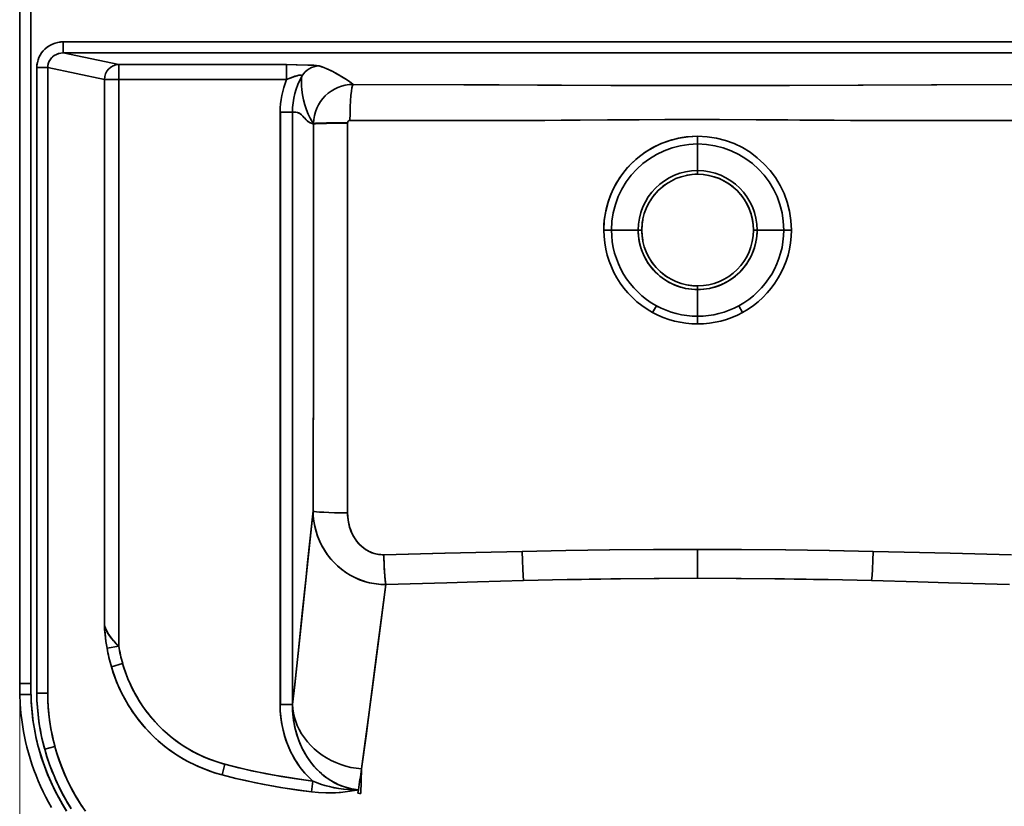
# Model space of a CAD drawing. Extents: x 321 to 1825, y 15 to 1839.
# Tile 2 of 7: x 321 to 718, y 212 to 529. Entities that reach past the tile are written whole.
import ezdxf

# ---------------------------------------------------------------- set-up
doc = ezdxf.new("R2010")
doc.units = 0

msp = doc.modelspace()

# ---------------------------------------------------------------- linework, layer by layer
at = {"color": 7, "lineweight": 35, "ltscale": 0.112346}
for p, q in [((338.14, 520.49), (338.14, 516)), ((338.14, 516), (338.14, 520.49))]:
    msp.add_line(p, q, dxfattribs=at)
at = {"color": 7, "lineweight": 35}
for p, q in [((594.5, 520.49), (338.14, 520.49)), ((594.5, 520.49), (338.14, 520.49)), ((594.5, 520.49), (850.86, 520.49)), ((850.86, 520.49), (594.5, 520.49)), ((338.14, 516), (360.55, 511.28)), ((360.55, 511.28), (338.14, 516)), ((338.14, 516), (594.5, 516)), ((338.14, 516), (594.5, 516)), ((594.5, 516), (850.86, 516)), ((850.86, 516), (594.5, 516)), ((327.46, 510.11), (327.46, 257.29)), ((327.46, 510.11), (327.46, 257.29)), ((354.73, 505.29), (331.83, 510.11)), ((331.83, 257.29), (331.83, 510.11)), ((331.83, 510.11), (354.73, 505.29)), ((331.83, 510.11), (331.83, 257.29)), ((360.55, 511.28), (428.39, 511.28)), ((428.39, 511.28), (360.55, 511.28)), ((354.73, 285.12), (354.73, 505.29)), ((354.73, 285.12), (354.73, 505.29)), ((360.55, 276.27), (360.55, 505.29)), ((360.55, 505.29), (428.39, 505.29)), ((360.55, 505.29), (360.55, 276.27)), ((428.39, 505.29), (360.55, 505.29)), ((430.77, 252.71), (430.77, 492.07))]:
    msp.add_line(p, q, dxfattribs=at)
at = {"color": 7, "lineweight": 35, "ltscale": 0.109171}
for p, q in [((327.46, 510.11), (331.83, 510.11)), ((327.46, 510.11), (331.83, 510.11)), ((327.46, 257.29), (331.83, 257.29)), ((331.83, 257.29), (327.46, 257.29))]:
    msp.add_line(p, q, dxfattribs=at)
at = {"color": 7, "lineweight": 35, "ltscale": 0.149795}
for p, q in [((360.55, 505.29), (360.55, 511.28)), ((360.55, 505.29), (360.55, 511.28)), ((428.39, 511.28), (428.39, 505.29)), ((428.39, 505.29), (428.39, 511.28))]:
    msp.add_line(p, q, dxfattribs=at)
at = {"color": 7, "lineweight": 35, "ltscale": 0.145561}
msp.add_line((354.73, 505.29), (360.55, 505.29), dxfattribs=at)
msp.add_line((354.73, 505.29), (360.55, 505.29), dxfattribs=at)
at = {"color": 7, "lineweight": 35, "ltscale": 0.124731}
msp.add_line((430.77, 492.07), (425.78, 492.07), dxfattribs=at)
msp.add_line((430.77, 492.07), (425.78, 492.07), dxfattribs=at)
at = {"color": 7, "lineweight": 35, "ltscale": 0.00571}
msp.add_line((439.27, 487.28), (439.27, 487.5), dxfattribs=at)
msp.add_line((439.27, 487.28), (439.27, 487.5), dxfattribs=at)
at = {"color": 7, "lineweight": 35, "ltscale": 0.002881}
msp.add_line((452.99, 487.64), (452.99, 487.75), dxfattribs=at)
msp.add_line((452.99, 487.64), (452.99, 487.75), dxfattribs=at)
at = {"color": 7, "lineweight": 35, "ltscale": 0.000743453}
msp.add_line((457.67, 488.73), (457.64, 488.73), dxfattribs=at)
at = {"color": 7, "lineweight": 35, "ltscale": 0.000782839}
msp.add_line((457.68, 488.73), (457.65, 488.73), dxfattribs=at)
at = {"color": 7, "lineweight": 35, "ltscale": 0.077494}
for p, q in [((594.5, 482.35), (594.5, 479.25)), ((594.5, 482.35), (594.5, 479.25)), ((577.81, 413.88), (576.32, 411.16)), ((611.19, 413.88), (612.68, 411.16)), ((594.5, 409.62), (594.5, 406.52)), ((594.5, 409.62), (594.5, 406.52))]:
    msp.add_line(p, q, dxfattribs=at)
at = {"color": 7, "lineweight": 35, "ltscale": 0.04194}
msp.add_line((594.5, 481.32), (594.5, 479.64), dxfattribs=at)
at = {"color": 7, "lineweight": 35, "ltscale": 0.016868}
msp.add_line((594.5, 480.32), (594.5, 479.64), dxfattribs=at)
at = {"color": 7, "lineweight": 35, "ltscale": 0.001453}
msp.add_line((594.5, 479.64), (594.5, 479.58), dxfattribs=at)
msp.add_line((594.5, 479.64), (594.5, 479.58), dxfattribs=at)
at = {"color": 7, "lineweight": 35, "ltscale": 0.008418}
msp.add_line((594.5, 479.58), (594.5, 479.25), dxfattribs=at)
msp.add_line((594.5, 479.58), (594.5, 479.25), dxfattribs=at)
at = {"color": 7, "lineweight": 35, "ltscale": 0.269657}
for p, q in [((594.5, 468.46), (594.5, 479.25)), ((594.5, 468.46), (594.5, 479.25)), ((594.5, 420.41), (594.5, 409.62)), ((594.5, 420.41), (594.5, 409.62))]:
    msp.add_line(p, q, dxfattribs=at)
at = {"color": 7, "lineweight": 35, "ltscale": 0.036612}
for p, q in [((594.5, 467), (594.5, 468.46)), ((594.5, 467), (594.5, 468.46)), ((570.47, 444.43), (571.94, 444.43)), ((570.47, 444.43), (571.94, 444.43)), ((618.53, 444.43), (617.06, 444.43)), ((618.53, 444.43), (617.06, 444.43)), ((594.5, 420.41), (594.5, 421.87)), ((594.5, 420.41), (594.5, 421.87))]:
    msp.add_line(p, q, dxfattribs=at)
at = {"color": 7, "lineweight": 35, "ltscale": 0.077495}
for p, q in [((559.69, 444.43), (556.59, 444.43)), ((559.69, 444.43), (556.59, 444.43)), ((629.31, 444.43), (632.41, 444.43)), ((629.31, 444.43), (632.41, 444.43))]:
    msp.add_line(p, q, dxfattribs=at)
at = {"color": 7, "lineweight": 35, "ltscale": 0.269655}
for p, q in [((570.47, 444.43), (559.69, 444.43)), ((570.47, 444.43), (559.69, 444.43)), ((618.53, 444.43), (629.31, 444.43)), ((618.53, 444.43), (629.31, 444.43))]:
    msp.add_line(p, q, dxfattribs=at)
at = {"color": 7, "lineweight": 35, "ltscale": 0.077493}
for p, q in [((577.81, 413.88), (576.32, 411.16)), ((611.19, 413.88), (612.68, 411.16))]:
    msp.add_line(p, q, dxfattribs=at)
at = {"color": 7, "lineweight": 35, "ltscale": 0.025887}
msp.add_line((594.5, 408.91), (594.5, 407.88), dxfattribs=at)
at = {"color": 7, "lineweight": 35, "ltscale": 0.024976}
msp.add_line((594.5, 408.88), (594.5, 407.88), dxfattribs=at)
at = {"color": 7, "lineweight": 35, "ltscale": 0.0339}
msp.add_line((594.5, 406.52), (594.5, 407.88), dxfattribs=at)
msp.add_line((594.5, 406.52), (594.5, 407.88), dxfattribs=at)
at = {"color": 7, "lineweight": 35, "ltscale": 0.290655}
msp.add_line((594.5, 315.39), (594.5, 303.77), dxfattribs=at)
msp.add_line((594.5, 315.39), (594.5, 303.77), dxfattribs=at)
at = {"color": 7, "lineweight": 35, "ltscale": 0.119781}
msp.add_line((360.55, 276.27), (355.83, 275.47), dxfattribs=at)
msp.add_line((360.55, 276.27), (355.83, 275.47), dxfattribs=at)
at = {"color": 7, "lineweight": 35, "ltscale": 0.118677}
msp.add_line((362.13, 269.33), (357.57, 268.02), dxfattribs=at)
msp.add_line((362.13, 269.33), (357.57, 268.02), dxfattribs=at)
at = {"color": 7, "lineweight": 35, "ltscale": 0.1125}
for p, q in [((325.02, 261.27), (320.52, 261.25)), ((325.02, 261.27), (320.52, 261.25)), ((325.09, 256.87), (320.59, 256.74)), ((325.09, 256.87), (320.59, 256.74))]:
    msp.add_line(p, q, dxfattribs=at)
at = {"color": 8, "lineweight": 13}
msp.add_line((320.52, 259.25), (320.52, 85.69), dxfattribs=at)
at = {"color": 7, "lineweight": 35, "ltscale": 0.124744}
msp.add_line((430.77, 252.71), (425.78, 252.7), dxfattribs=at)
msp.add_line((430.77, 252.71), (425.78, 252.7), dxfattribs=at)
at = {"color": 7, "lineweight": 35, "ltscale": 0.001697}
for p, q in [((430.77, 252.71), (430.77, 252.77)), ((430.77, 252.77), (430.77, 252.71))]:
    msp.add_line(p, q, dxfattribs=at)
at = {"color": 7, "lineweight": 35, "ltscale": 0.106959}
msp.add_line((330.63, 234.7), (334.76, 235.84), dxfattribs=at)
msp.add_line((330.63, 234.7), (334.76, 235.84), dxfattribs=at)
at = {"color": 7, "lineweight": 35, "ltscale": 0.111471}
msp.add_line((403.47, 228.62), (402.33, 224.31), dxfattribs=at)
msp.add_line((403.47, 228.62), (402.33, 224.31), dxfattribs=at)
at = {"color": 7, "lineweight": 35, "ltscale": 0.248754}
msp.add_line((458.42, 216.78), (458.64, 226.73), dxfattribs=at)
at = {"color": 7, "lineweight": 35, "ltscale": 0.248747}
msp.add_line((458.42, 216.78), (458.64, 226.73), dxfattribs=at)
at = {"color": 7, "lineweight": 35, "ltscale": 0.109682}
msp.add_line((439, 221.81), (438.44, 217.46), dxfattribs=at)
msp.add_line((439, 221.81), (438.44, 217.46), dxfattribs=at)
at = {"color": 7, "lineweight": 35, "ltscale": 0.035905}
msp.add_line((457.42, 218.32), (457.21, 216.9), dxfattribs=at)
at = {"color": 7, "lineweight": 35, "ltscale": 0.035913}
msp.add_line((457.42, 218.32), (457.21, 216.9), dxfattribs=at)
at = {"color": 7, "lineweight": 35}
for points in [[(320.52, 626.22), (320.52, 383.28), (320.52, 337.94), (320.52, 307.38), (320.55, 284.21), (320.53, 268.92), (320.52, 261.25)], [(325.02, 261.27), (325.03, 267.52), (325.05, 283.11), (325.02, 298.52), (325.02, 328.05), (325.02, 412.76), (325.02, 626.22)], [(325.02, 261.27), (325.03, 267.17), (325.06, 281.52), (325.02, 298.23), (325.02, 324.28), (325.02, 414.01), (325.02, 626.22)], [(327.46, 510.11), (327.51, 511.15), (327.68, 512.19), (327.94, 513.2), (328.31, 514.18), (328.78, 515.12), (329.34, 516.01), (329.99, 516.83), (330.72, 517.59), (331.64, 518.36), (332.64, 519.02), (333.71, 519.56), (334.84, 519.99), (335.92, 520.27), (337.03, 520.44), (338.14, 520.49)], [(338.14, 520.49), (337.01, 520.43), (335.9, 520.26), (334.8, 519.97), (333.74, 519.58), (332.73, 519.07), (331.73, 518.42), (330.81, 517.67), (329.98, 516.82), (329.25, 515.88), (328.64, 514.88), (328.16, 513.81), (327.79, 512.69), (327.56, 511.54), (327.49, 510.83), (327.46, 510.11)], [(331.83, 510.11), (331.86, 510.75), (331.96, 511.37), (332.14, 511.99), (332.31, 512.43), (332.52, 512.86), (332.77, 513.27), (333.05, 513.66), (333.71, 514.36), (334.48, 514.95), (335.33, 515.41), (336.24, 515.74), (337.18, 515.94), (338.14, 516)], [(331.83, 510.11), (331.87, 510.88), (332.03, 511.64), (332.28, 512.37), (332.64, 513.05), (333.08, 513.69), (333.4, 514.05), (333.74, 514.39), (334.51, 514.97), (335.36, 515.43), (336.27, 515.75), (337.2, 515.94), (338.14, 516)], [(441.54, 510.75), (441.33, 510.8), (440.41, 510.93), (439.35, 511.01), (436.95, 511.12), (432.28, 511.25), (428.39, 511.28)], [(441.54, 510.75), (441.31, 510.81), (440.35, 510.93), (439.4, 511), (436.99, 511.12), (432.71, 511.24), (428.39, 511.28)], [(455.24, 503.32), (453.92, 504.36), (452.56, 505.27), (450.48, 506.54), (449.49, 507.11), (447.7, 508.12), (446.76, 508.61), (445, 509.47), (443.65, 510.04), (442.78, 510.36), (441.54, 510.75)], [(455.24, 503.32), (453.79, 504.45), (452.63, 505.23), (450.54, 506.5), (448.19, 507.85), (447.31, 508.32), (445.92, 509.04), (444.65, 509.63), (443.38, 510.15), (442.53, 510.45), (441.54, 510.75)], [(434.57, 506.64), (434.59, 506.73), (434.52, 506.9), (434.29, 507.02), (433.85, 507.05), (433.27, 506.98), (432.51, 506.81), (431.69, 506.54), (430.8, 506.19), (428.39, 505.29)], [(434.57, 506.64), (434.58, 506.8), (434.52, 506.9), (434.41, 506.98), (434.19, 507.03), (433.89, 507.05), (433.29, 506.99), (432.6, 506.83), (431.77, 506.57), (430.89, 506.22), (428.39, 505.29)], [(439.27, 487.5), (438.69, 488.32), (437.88, 489.68), (437.1, 491.28), (436.4, 493.07), (435.78, 495.03), (435.27, 497.04), (434.87, 499.07), (434.56, 501.14), (434.41, 502.75), (434.36, 504.01), (434.39, 505.03), (434.45, 505.81), (434.57, 506.64)], [(439.27, 487.5), (438.43, 488.73), (437.88, 489.68), (437.1, 491.28), (436.4, 493.06), (435.78, 495.03), (435.27, 497.04), (434.87, 499.07), (434.56, 501.14), (434.41, 502.75), (434.36, 503.91), (434.38, 504.84), (434.44, 505.71), (434.57, 506.64)], [(594.5, 502.85), (559.42, 502.91), (500.02, 503.13), (455.24, 503.32)], [(594.5, 502.85), (564.86, 502.89), (514.35, 503.07), (455.24, 503.32)], [(594.5, 502.85), (631.58, 502.92), (691.11, 503.14), (733.76, 503.32)], [(594.5, 502.85), (629.58, 502.91), (688.98, 503.13), (733.76, 503.32)], [(425.78, 492.07), (425.78, 448.71), (425.78, 307.91), (425.78, 257.73), (425.78, 252.7)], [(430.77, 492.07), (431.46, 492.11), (432.13, 492.08), (432.8, 491.95), (433.38, 491.73), (433.75, 491.53), (434.11, 491.28), (434.46, 490.99), (435.17, 490.26), (435.59, 489.77), (436.32, 488.93), (436.7, 488.56), (437.27, 488.12), (437.85, 487.81), (438.02, 487.75), (438.86, 487.45), (439.27, 487.28)], [(439.27, 487.28), (438.1, 487.72), (437.58, 487.94), (437.25, 488.13), (436.92, 488.37), (436.27, 488.98), (435.54, 489.82), (434.92, 490.53), (434.39, 491.05), (433.85, 491.47), (433.34, 491.75), (432.82, 491.95), (432.16, 492.08), (431.7, 492.11), (430.77, 492.07)], [(439.27, 487.28), (439.28, 479.14), (439.29, 458.15), (439.25, 394.98), (439.12, 340.28), (439.09, 330.96)], [(439.27, 487.28), (439.28, 479.63), (439.29, 464.6), (439.25, 394.15), (439.13, 343.33), (439.1, 335.19), (439.09, 330.96)], [(452.99, 487.75), (448.64, 487.76), (444.57, 487.73), (441.23, 487.65), (440.02, 487.59), (439.34, 487.52), (439.27, 487.5)], [(452.99, 487.75), (448.64, 487.76), (444.57, 487.73), (441.23, 487.65), (440.02, 487.59), (439.34, 487.52), (439.27, 487.5)], [(452.99, 487.64), (448.64, 487.61), (444.57, 487.55), (441.22, 487.44), (440.01, 487.37), (439.34, 487.3), (439.27, 487.28)], [(452.99, 487.64), (448.64, 487.61), (444.57, 487.55), (441.22, 487.44), (440.01, 487.37), (439.34, 487.3), (439.27, 487.28)], [(453.04, 330.16), (453.04, 338.87), (453.01, 376.1), (452.97, 470.65), (452.98, 479.92), (452.99, 487.64)], [(452.99, 487.64), (452.98, 479.45), (452.97, 457.62), (453, 382.63), (453.04, 339.37), (453.04, 330.16)], [(594.5, 489.18), (586.89, 489.16), (570.9, 489.05), (558.11, 488.94), (539.34, 488.81), (510.92, 488.71), (494.75, 488.7), (453.99, 488.74)], [(453.99, 488.74), (486.05, 488.7), (509.09, 488.71), (532.71, 488.78), (561.48, 488.97), (581.22, 489.13), (594.5, 489.18)], [(594.5, 489.18), (602.11, 489.16), (618.1, 489.05), (630.89, 488.94), (649.66, 488.81), (678.08, 488.71), (694.25, 488.7), (735.01, 488.74)], [(735.01, 488.74), (702.95, 488.7), (679.89, 488.71), (656.27, 488.78), (635.76, 488.9), (619.74, 489.04), (603.28, 489.16), (594.5, 489.18)], [(594.5, 482.35), (592.29, 482.28), (589.89, 482.06), (588.14, 481.81), (586.71, 481.54), (585.34, 481.22), (584.01, 480.87), (581.74, 480.14), (580.61, 479.71), (579.47, 479.24), (577.35, 478.25), (575.44, 477.2), (574.01, 476.33), (572.62, 475.39), (571.04, 474.22), (569.48, 472.91), (567.92, 471.47), (566.22, 469.69), (565.25, 468.55), (563.86, 466.76), (562.74, 465.14), (561.72, 463.48), (560.78, 461.76), (559.93, 459.99), (559.15, 458.13), (558.47, 456.24), (557.9, 454.31), (557.53, 452.85), (557.23, 451.38), (556.98, 449.89), (556.79, 448.39), (556.64, 446.41), (556.59, 444.43)], [(439.09, 330.96), (436.64, 308.11), (434.12, 283.54), (433.1, 273.35), (431.76, 261.03), (430.77, 252.77)], [(439.09, 330.96), (436.87, 310.2), (436.23, 304.29), (434.72, 289.68), (434.19, 284.26), (433.12, 273.57), (431.72, 260.76), (430.77, 252.77)], [(439.09, 330.96), (439.18, 328.91), (439.41, 326.87), (439.78, 324.83), (440.28, 322.8), (440.93, 320.8), (441.71, 318.84), (442.64, 316.93), (443.66, 315.14), (444.81, 313.42), (446.08, 311.77), (447.47, 310.21), (448.98, 308.74), (450.59, 307.38), (452.3, 306.14), (454.1, 305.02), (455.97, 304.04), (457.91, 303.19), (459.91, 302.49), (461.82, 301.97), (463.76, 301.59), (465.7, 301.33), (467.66, 301.21), (468.45, 301.2)], [(439.09, 330.96), (439.18, 328.87), (439.42, 326.78), (439.81, 324.69), (440.34, 322.62), (441.01, 320.57), (441.84, 318.56), (442.75, 316.72), (443.79, 314.93), (444.96, 313.2), (446.26, 311.55), (447.68, 309.98), (449.22, 308.52), (450.67, 307.31), (452.2, 306.2), (453.8, 305.19), (455.46, 304.29), (457.18, 303.49), (458.95, 302.81), (460.75, 302.25), (462.66, 301.79), (464.59, 301.46), (466.52, 301.27), (468.45, 301.2)], [(467.64, 313.3), (466.94, 313.3), (466.23, 313.34), (465.52, 313.42), (464.8, 313.55), (463.84, 313.78), (462.89, 314.1), (461.96, 314.49), (461.09, 314.94), (460.24, 315.45), (459.43, 316.03), (458.49, 316.82), (457.61, 317.7), (456.81, 318.64), (456.06, 319.69), (455.39, 320.79), (454.81, 321.93), (454.28, 323.19), (453.86, 324.46), (453.52, 325.74), (453.25, 327.23), (453.09, 328.7), (453.04, 330.16)], [(453.04, 330.16), (453.06, 329.24), (453.13, 328.32), (453.23, 327.42), (453.37, 326.52), (453.63, 325.31), (453.96, 324.11), (454.38, 322.93), (454.93, 321.67), (455.57, 320.46), (456.32, 319.3), (457.16, 318.21), (458.02, 317.27), (458.96, 316.41), (459.97, 315.64), (461.19, 314.88), (462.47, 314.26), (463.8, 313.8), (465.16, 313.48), (466.53, 313.32), (467.64, 313.3)], [(523.59, 314.63), (504.89, 314.22), (492.41, 313.92), (467.64, 313.3)], [(467.64, 313.3), (492.39, 313.92), (504.85, 314.22), (523.59, 314.63)], [(594.5, 315.39), (576.71, 315.34), (558.92, 315.19), (541.21, 314.95), (523.59, 314.63)], [(523.59, 314.63), (541.29, 314.95), (559.02, 315.19), (576.76, 315.34), (594.5, 315.39)], [(523.59, 314.63), (523.71, 310.97), (523.86, 307.47), (524.02, 304.94), (524.19, 302.82)], [(523.59, 314.63), (523.71, 310.97), (523.86, 307.47), (524.02, 304.95), (524.19, 302.82)], [(665.41, 314.63), (647.71, 314.95), (629.98, 315.19), (612.24, 315.34), (594.5, 315.39)], [(594.5, 315.39), (612.29, 315.34), (630.08, 315.19), (647.79, 314.95), (665.41, 314.63)], [(665.41, 314.63), (665.29, 310.97), (665.14, 307.47), (664.98, 304.94), (664.81, 302.82)], [(665.41, 314.63), (665.29, 310.97), (665.14, 307.47), (664.98, 304.95), (664.81, 302.82)], [(721.36, 313.3), (696.61, 313.92), (684.15, 314.22), (665.41, 314.63)], [(665.41, 314.63), (684.11, 314.22), (696.59, 313.92), (721.36, 313.3)], [(467.64, 313.3), (467.83, 308.83), (468.1, 304.64), (468.27, 302.78), (468.45, 301.2)], [(468.45, 301.2), (493.13, 301.96), (505.54, 302.32), (524.19, 302.82)], [(468.45, 301.2), (493.13, 301.96), (505.54, 302.32), (524.19, 302.82)], [(524.19, 302.82), (535.9, 303.09), (547.63, 303.33), (563.26, 303.57), (578.89, 303.72), (594.5, 303.77)], [(524.19, 302.82), (541.77, 303.21), (559.36, 303.52), (576.94, 303.7), (594.5, 303.77)], [(664.81, 302.82), (653.1, 303.09), (641.37, 303.33), (625.74, 303.57), (610.11, 303.72), (594.5, 303.77)], [(664.81, 302.82), (647.23, 303.21), (629.64, 303.52), (612.06, 303.7), (594.5, 303.77)], [(720.55, 301.2), (695.87, 301.96), (683.46, 302.32), (664.81, 302.82)], [(720.55, 301.2), (695.87, 301.96), (683.46, 302.32), (664.81, 302.82)], [(458.64, 226.73), (460.18, 237.76), (461.11, 244.71), (462.93, 258.66), (468.45, 301.2)], [(468.45, 301.2), (464.75, 272.63), (462.45, 254.96), (460.5, 240.1), (458.64, 226.73)], [(354.73, 285.12), (354.88, 282.64), (355.13, 280.14), (355.39, 278.2), (355.83, 275.47)], [(360.55, 276.27), (359.46, 277.39), (358.41, 278.54), (357.44, 279.73), (356.79, 280.62), (356.2, 281.53), (355.81, 282.22), (355.46, 282.92), (355.19, 283.58), (354.95, 284.24), (354.73, 285.12)], [(360.55, 276.27), (359.51, 277.33), (358.5, 278.43), (357.63, 279.48), (356.83, 280.56), (356.06, 281.77), (355.42, 283.01), (355.16, 283.63), (354.95, 284.27), (354.73, 285.12)], [(355.83, 275.47), (355.39, 278.21), (355.02, 281.09), (354.84, 283.11), (354.73, 285.12)], [(357.57, 268.02), (358.35, 265.56), (359.11, 263.42), (359.93, 261.37), (360.59, 259.82), (361.29, 258.32), (362.01, 256.85), (362.76, 255.43), (363.64, 253.85), (364.55, 252.32), (365.92, 250.19), (367.36, 248.13), (368.88, 246.14), (370.11, 244.64), (371.39, 243.17), (373.15, 241.29), (375.01, 239.46), (376.95, 237.71), (378.93, 236.06), (380.99, 234.48), (383.11, 232.99), (385.23, 231.62), (387.93, 230.05), (389.32, 229.31), (390.74, 228.6), (392.68, 227.7), (394.67, 226.86), (396.7, 226.07), (399.28, 225.2), (402.33, 224.31)], [(357.57, 268.02), (358.12, 266.26), (358.94, 263.88), (359.84, 261.58), (360.8, 259.36), (361.56, 257.76), (362.34, 256.21), (363.22, 254.59), (364.13, 253.01), (365.13, 251.4), (366.17, 249.82), (367.27, 248.26), (368.41, 246.73), (369.63, 245.22), (370.88, 243.74), (372.64, 241.82), (374.48, 239.97), (376.38, 238.21), (378.35, 236.52), (379.87, 235.32), (381.43, 234.16), (383.54, 232.7), (384.61, 232.01), (386.78, 230.7), (389.02, 229.47), (391.33, 228.32), (393.7, 227.25), (396.08, 226.3), (398.52, 225.44), (400.24, 224.9), (402.33, 224.31)], [(362.13, 269.33), (362.64, 267.65), (363.42, 265.38), (364.27, 263.18), (365.18, 261.06), (365.9, 259.53), (366.65, 258.04), (367.49, 256.49), (368.37, 254.98), (369.33, 253.44), (370.33, 251.93), (371.39, 250.43), (372.51, 248.97), (373.68, 247.52), (374.91, 246.11), (376.61, 244.29), (378.39, 242.53), (380.25, 240.85), (382.16, 239.28), (384.15, 237.77), (386.19, 236.36), (388.25, 235.06), (390.38, 233.83), (392.58, 232.69), (394.8, 231.65), (397.08, 230.71), (399.07, 229.97), (401.09, 229.31), (403.47, 228.62)], [(403.47, 228.62), (403.13, 228.71), (400.33, 229.55), (397.59, 230.51), (394.91, 231.61), (392.3, 232.83), (389.76, 234.17), (387.31, 235.64), (384.98, 237.18), (383.47, 238.27), (381.27, 240), (379.16, 241.82), (377.13, 243.76), (375.21, 245.78), (373.37, 247.9), (371.63, 250.11), (370.28, 252.01), (369, 253.95), (367.8, 255.95), (366.67, 258.01), (365.41, 260.56), (364.27, 263.19), (363.69, 264.65), (363.15, 266.13), (362.65, 267.62), (362.13, 269.33)], [(320.59, 256.74), (320.74, 253.01), (321.03, 249.27), (321.48, 245.56), (322.07, 241.88), (322.46, 239.85), (322.9, 237.82), (323.45, 235.51), (324.07, 233.2), (324.74, 230.91), (325.47, 228.64), (326.26, 226.38), (327.11, 224.14), (328.01, 221.92), (328.97, 219.72), (329.98, 217.54), (331.04, 215.39), (332.16, 213.27), (333.33, 211.18)], [(339.45, 209.78), (337.81, 212.43), (336.27, 215.13), (335.18, 217.19), (334.14, 219.27), (333.04, 221.63), (332, 224.03), (331.04, 226.45), (329.97, 229.4), (329, 232.37), (328.14, 235.35), (327.57, 237.61), (327.05, 239.89), (326.45, 242.94), (326, 245.71), (325.64, 248.49), (325.37, 251.29), (325.22, 253.58), (325.09, 256.87)], [(339.5, 209.7), (337.87, 212.33), (336.33, 215.02), (334.7, 218.13), (333.19, 221.3), (331.8, 224.53), (330.53, 227.81), (329.39, 231.14), (328.38, 234.5), (327.78, 236.74), (327.24, 239.01), (326.76, 241.27), (326.34, 243.54), (325.89, 246.48), (325.54, 249.43), (325.29, 252.4), (325.17, 254.63), (325.09, 256.87)], [(327.46, 257.29), (327.51, 254.44), (327.67, 251.59), (327.93, 248.75), (328.28, 245.91), (328.84, 242.53), (329.52, 239.17), (330.01, 237.08), (330.63, 234.7)], [(327.46, 257.29), (327.51, 254.48), (327.66, 251.67), (327.92, 248.85), (328.27, 246.05), (328.55, 244.21), (328.86, 242.38), (329.23, 240.51), (329.64, 238.64), (330.55, 235.01), (330.63, 234.7)], [(334.76, 235.84), (334.68, 236.12), (333.84, 239.55), (333.13, 243.01), (332.57, 246.49), (332.24, 249.19), (332, 251.89), (331.87, 254.59), (331.83, 257.29)], [(331.83, 257.29), (331.87, 254.42), (332.03, 251.55), (332.29, 248.68), (332.67, 245.81), (333.14, 242.95), (333.71, 240.11), (334.17, 238.12), (334.76, 235.84)], [(425.78, 252.7), (425.85, 250.1), (426.07, 247.51), (426.45, 244.93), (426.97, 242.37), (427.65, 239.85), (428.05, 238.6), (428.48, 237.36), (429.12, 235.74), (429.83, 234.14), (430.61, 232.57), (431.72, 230.59), (432.95, 228.67), (434.29, 226.82), (435.75, 225.05), (437.32, 223.38), (439, 221.81)], [(425.78, 252.7), (425.84, 250.27), (426.04, 247.85), (426.36, 245.43), (426.82, 243.03), (427.41, 240.66), (428.14, 238.32), (429.01, 236.02), (430.01, 233.76), (431.16, 231.56), (431.79, 230.47), (432.46, 229.4), (433.15, 228.37), (433.88, 227.37), (435.04, 225.89), (436.28, 224.46), (437.61, 223.1), (439, 221.81)], [(458.64, 226.73), (456.52, 226.98), (454.41, 227.37), (452.34, 227.88), (450.3, 228.52), (448.32, 229.29), (446.39, 230.19), (444.53, 231.2), (442.75, 232.33), (441.11, 233.52), (439.57, 234.82), (438.12, 236.21), (436.78, 237.7), (435.56, 239.26), (434.46, 240.91), (433.49, 242.62), (432.72, 244.23), (432.08, 245.88), (431.56, 247.57), (431.17, 249.29), (430.9, 251.03), (430.77, 252.77)], [(458.64, 226.73), (456.52, 226.98), (454.41, 227.37), (452.34, 227.88), (450.3, 228.52), (448.32, 229.29), (446.39, 230.19), (444.53, 231.2), (442.75, 232.33), (441.12, 233.52), (439.57, 234.82), (438.12, 236.21), (436.78, 237.7), (435.56, 239.26), (434.46, 240.9), (433.49, 242.61), (432.72, 244.23), (432.08, 245.88), (431.56, 247.57), (431.17, 249.29), (430.9, 251.03), (430.77, 252.77)], [(430.77, 252.71), (430.82, 250.38), (431, 248.06), (431.32, 245.75), (431.76, 243.46), (432.34, 241.19), (433.05, 238.96), (433.91, 236.78), (434.9, 234.64), (435.91, 232.78), (437.04, 230.99), (438.28, 229.26), (439.64, 227.61), (441.11, 226.06), (442.69, 224.61), (443.53, 223.92), (444.38, 223.27), (446.01, 222.18), (447.72, 221.2), (449.49, 220.34), (451.33, 219.62), (453.23, 219.05), (455.16, 218.62), (456.29, 218.44), (457.42, 218.32)], [(430.77, 252.71), (430.83, 250.14), (431.06, 247.58), (431.23, 246.3), (431.44, 245.03), (431.69, 243.77), (431.98, 242.51), (432.54, 240.52), (433.2, 238.56), (433.97, 236.63), (434.85, 234.75), (435.83, 232.91), (436.44, 231.9), (437.08, 230.92), (437.75, 229.96), (438.46, 229.03), (439.45, 227.82), (440.52, 226.66), (441.64, 225.55), (442.45, 224.82), (443.28, 224.12), (444.14, 223.45), (445.03, 222.82), (446.25, 222.03), (447.52, 221.3), (448.83, 220.64), (450.47, 219.94), (452.16, 219.35), (453.89, 218.88), (455.64, 218.54), (457.42, 218.32)], [(347.08, 209.61), (345.4, 212.09), (343.83, 214.59), (342.72, 216.5), (341.65, 218.45), (340.52, 220.65), (339.45, 222.9), (338.45, 225.18), (337.4, 227.79), (336.43, 230.43), (335.55, 233.12), (334.76, 235.84)], [(334.76, 235.84), (335.59, 232.98), (336.53, 230.15), (337.56, 227.36), (338.69, 224.62), (339.6, 222.58), (340.56, 220.57), (341.93, 217.92), (343.39, 215.34), (344.94, 212.81), (346.14, 210.97)], [(330.63, 234.7), (331.5, 231.77), (332.47, 228.88), (333.53, 226.03), (334.39, 223.91), (335.3, 221.82), (336.28, 219.74), (337.3, 217.69), (338.75, 215), (340.02, 212.81), (341.35, 210.66)], [(330.63, 234.7), (331.55, 231.6), (332.58, 228.54), (333.73, 225.53), (334.97, 222.56), (336.32, 219.64), (337.88, 216.59), (339.55, 213.6), (341.14, 210.99)], [(403.47, 228.62), (409.02, 227.22), (413.89, 226.11), (420.22, 224.8), (424.15, 224.08), (426.85, 223.61), (433.55, 222.56), (439, 221.81)], [(439, 221.81), (432.32, 222.74), (426.14, 223.73), (420, 224.85), (414.25, 226.03), (408.82, 227.27), (403.47, 228.62)], [(402.33, 224.31), (407.85, 222.93), (412.83, 221.8), (415.36, 221.26), (419.26, 220.48), (423.29, 219.74), (426.04, 219.27), (432.88, 218.21), (438.44, 217.46)], [(402.33, 224.31), (407.83, 222.93), (411.89, 222), (415.26, 221.28), (419.39, 220.46), (425.9, 219.29), (432.68, 218.24), (438.44, 217.46)], [(439, 221.81), (440.53, 221.21), (442.14, 220.63), (443.85, 220.09), (445.64, 219.61), (447.52, 219.17), (449.46, 218.82), (451.41, 218.55), (453.38, 218.38), (455.36, 218.3), (457.34, 218.32), (457.42, 218.32)], [(457.42, 218.32), (455.45, 218.3), (453.47, 218.37), (451.49, 218.54), (449.53, 218.81), (447.6, 219.16), (445.7, 219.59), (443.87, 220.09), (442.11, 220.64), (440.48, 221.22), (439, 221.81)], [(438.44, 217.46), (441.27, 217.18), (444.2, 217.04), (446.2, 217.04), (448.21, 217.11), (450.18, 217.24), (452.08, 217.44), (453.95, 217.69), (455.71, 217.99), (457.42, 218.32)], [(438.44, 217.46), (441.27, 217.18), (444.2, 217.04), (446.19, 217.04), (448.21, 217.11), (451.11, 217.33), (453.95, 217.69), (456.59, 218.15), (457.01, 218.23), (457.42, 218.32)]]:
    msp.add_lwpolyline(points, dxfattribs=at)
for centre, radius, start, end in [((441.57, 502.72), 8.03, 90.2028, 150.7518), ((441.57, 502.72), 8.03, 90.2028, 150.7518), ((460.68, 492.06), 29.91, 150.818, 179.98), ((460.68, 492.06), 29.91, 150.8181, 179.98), ((460.71, 492.05), 34.93, 157.7222, 179.9546), ((460.71, 492.05), 34.93, 157.7221, 179.9545), ((455.29, 487.3), 16.02, 90.1973, 179.2823), ((455.29, 487.3), 16.02, 90.1973, 179.2823), ((4012152, 286.08), 4011726.1, 179.99705437, 180.0004731), ((453.99, 487.74), 0.993, 89.9493, 179.5777), ((453.99, 487.74), 0.993, 89.9359, 179.5844), ((-4802469, 458.81), 4802899.8, 359.99754129, 0.00031705), ((594.5, 444.43), 37.91, 90.0005, 180), ((594.5, 444.43), 37.91, 0.0007, 89.9993), ((594.5, 444.43), 37.91, 0, 89.9995), ((594.5, 444.43), 34.81, 90.0011, 179.9998), ((594.5, 444.43), 34.81, 90.0004, 180.0001), ((594.5, 444.43), 34.81, 359.9999, 89.9996), ((594.5, 444.43), 34.81, 0.0002, 89.9989), ((594.5, 444.43), 24.03, 90.0002, 180), ((594.5, 444.43), 24.03, 90.0002, 180), ((594.5, 444.43), 22.56, 90.0003, 180), ((594.5, 444.43), 22.56, 90.0003, 180), ((594.5, 444.4), 22.6, 90.009, 101.1836), ((594.5, 444.43), 24.03, 360, 89.9998), ((594.5, 444.43), 24.03, 360, 89.9997), ((594.5, 444.43), 22.56, 0, 89.9997), ((594.5, 444.43), 22.56, 360, 89.9997), ((594.5, 444.43), 22.56, 0, 90.0001), ((594.51, 444.42), 22.58, 121.8529, 147.8205), ((594.54, 444.43), 22.6, 169.8877, 179.705), ((594.5, 444.43), 37.91, 180.0001, 241.3521), ((594.5, 444.43), 37.91, 180.0001, 241.3521), ((594.5, 444.43), 34.81, 180, 241.3522), ((594.5, 444.43), 34.81, 180, 241.3522), ((594.5, 444.43), 24.03, 179.9999, 270.0001), ((594.5, 444.43), 24.03, 180, 270), ((594.5, 444.43), 22.56, 180, 269.9997), ((594.5, 444.43), 22.56, 180, 269.9998), ((594.54, 444.44), 22.6, 180.2909, 190.4587), ((594.5, 444.43), 24.03, 269.9999, 0.0001), ((594.5, 444.43), 22.56, 270.0003, 360), ((594.5, 444.43), 24.03, 270, 0), ((594.5, 444.43), 22.56, 270.0003, 360), ((594.5, 444.43), 34.81, 298.6478, 360), ((594.5, 444.43), 34.81, 298.6478, 0), ((594.5, 444.43), 37.91, 298.6479, 359.9998), ((594.5, 444.43), 37.91, 298.6479, 359.9999), ((594.51, 444.44), 22.58, 212.6957, 237.2141), ((594.5, 444.47), 22.6, 260.1586, 269.7062), ((594.5, 444.44), 34.82, 241.3533, 269.9988), ((594.5, 444.44), 34.82, 241.3538, 269.9985), ((594.5, 444.44), 34.82, 270.0012, 298.6467), ((594.5, 444.44), 34.82, 270.0015, 298.6463), ((594.5, 444.44), 37.92, 241.3536, 269.9984), ((594.5, 444.43), 37.91, 241.3523, 269.9998), ((594.5, 444.43), 37.91, 270.0002, 298.6477), ((594.5, 444.44), 37.92, 270.0016, 298.6464), ((422.79, 287.22), 67.98, 189.9479, 196.4023), ((422.79, 287.22), 67.99, 189.9484, 196.4019), ((422.77, 286.81), 63.11, 189.617, 196.08), ((422.79, 286.81), 63.12, 189.6169, 196.0781), ((521.57, 261.92), 201.05, 180.1915, 181.4755), ((521.58, 261.93), 196.56, 180.1936, 181.4775), ((521.58, 261.93), 196.56, 180.1935, 181.4776), ((-464.99, 356.76), 932.74, 351.46446, 351.98628), ((-461.87, 356.3), 929.59, 351.46365, 351.98724), ((451.25, 150.98), 66.19, 83.7835, 84.8414), ((451.62, 154.33), 62.81, 83.7814, 84.8961)]:
    msp.add_arc(centre, radius, start, end, dxfattribs=at)
for centre, major_axis, ratio, start_param, end_param in [((360.55, 505.29), (-1.24, -5.87), 0.969159, 3.355595, 4.913754), ((360.55, 505.29), (1.24, 5.87), 0.969159, 0.214002, 1.772161), ((455.24, 488.34), (-0.07, -15), 0.083264, 3.194139, 4.686518), ((455.24, 488.34), (-0.07, -15), 0.083264, 3.194139, 4.686517), ((454.06, 330.98), (15, -0.03), 0.055018, 3.20227, 4.644619), ((454.06, 330.98), (15, -0.03), 0.055018, 3.20227, 4.644619), ((468.55, 314.24), (0.43, -14.99), 0.062477, 4.773319, 5.765093)]:
    msp.add_ellipse(centre, major_axis=major_axis, ratio=ratio, start_param=start_param, end_param=end_param, dxfattribs=at)

doc.saveas('drawing.dxf')
